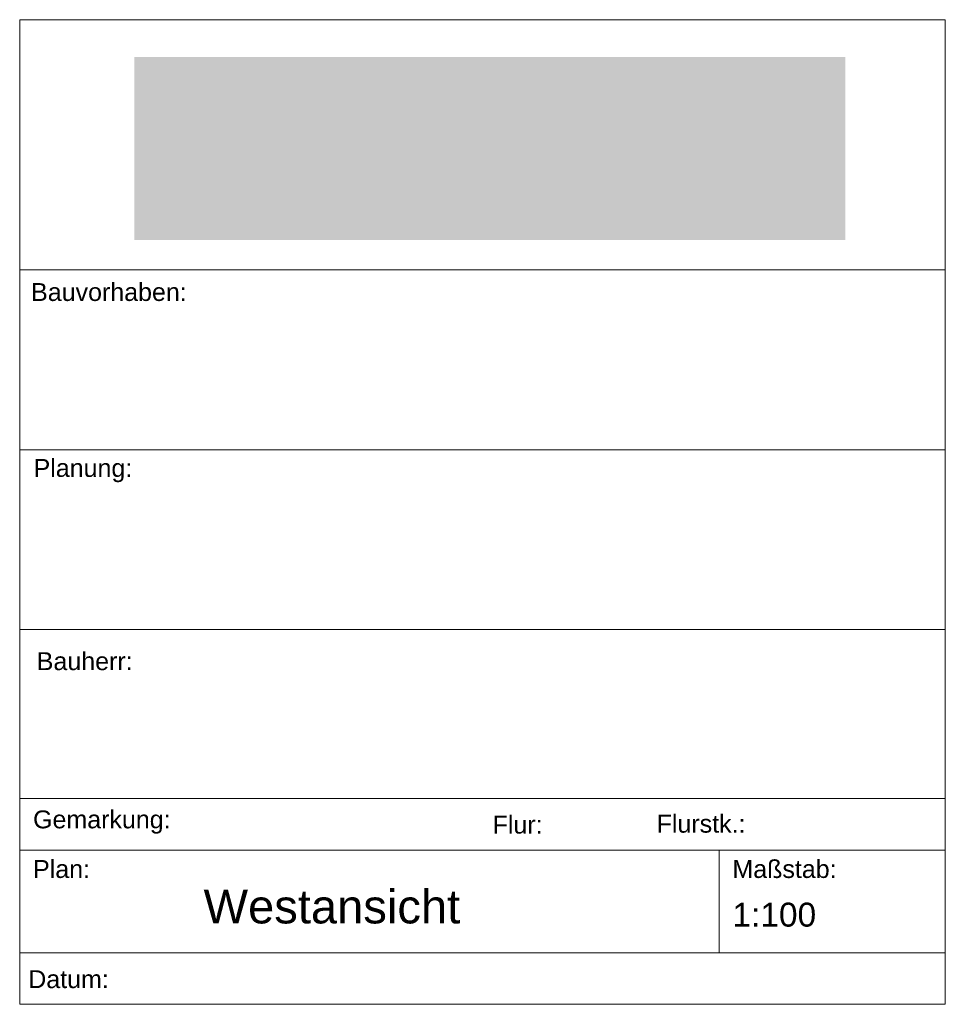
# Model space of a CAD drawing. Header units: millimetres. Extents: x 7675 to 41000, y -28700 to -10616.
# Tile 5 of 5: x 32000 to 41000, y -28700 to -19125. Entities that reach past the tile are written whole.
import ezdxf

# ---------------------------------------------------------------- set-up
doc = ezdxf.new("R2010")
doc.units = ezdxf.units.MM
doc.header["$MEASUREMENT"] = 0

msp = doc.modelspace()

# ---------------------------------------------------------------- hatches: boundary and pattern name
at = {"true_color": 0xeaeaea}
msp.add_hatch(color=254, dxfattribs=at).paths.add_polyline_path([(40026.5, -21268.93), (33113.5, -21268.93), (33113.5, -19489.08), (40026.5, -19489.08)])

# ---------------------------------------------------------------- linework, layer by layer
at = {"color": 18, "lineweight": 5, "true_color": 0x070707}
for points in [[(32000, -28700), (32000, -19125)], [(32000, -19125), (41000, -19125)], [(41000, -28700), (41000, -19125)], [(41000, -21558.26), (32000, -21558.26)], [(41000, -23306.76), (32000, -23306.76)], [(41000, -25056.76), (32000, -25056.76)], [(41000, -26700), (32000, -26700)], [(41000, -27200), (32000, -27200)], [(38800, -27200), (38800, -28200)], [(41000, -28200), (32000, -28200)], [(41000, -28700), (32000, -28700)]]:
    msp.add_lwpolyline(points, dxfattribs=at)

# ---------------------------------------------------------------- texts
at = {"color": 6, "true_color": 0xff00ff, "char_height": 174, "attachment_point": 7}
for s, insert in [('{\\fArial|b0|i0;Bauvorhaben:}', (32110.9, -21862.72)), ('{\\fArial|b0|i0;Planung:}', (32135.21, -23623.76)), ('{\\fArial|b0|i0;Bauherr:}', (32166.04, -25452.58)), ('{\\fArial|b0|i0;Gemarkung:}', (32130, -27041.14)), ('{\\fArial|b0|i0;Flur:}', (36597.69, -27042.42)), ('{\\fArial|b0|i0;Flurstk.:}', (38192.87, -27033.14)), ('{\\fArial|b0|i0;Plan:}', (32130, -27473.82)), ('{\\fArial|b0|i0;Maßstab:}', (38930, -27473.82)), ('{\\fArial|b0|i0;Datum:}', (32083.12, -28544.7))]:
    msp.add_mtext(s, dxfattribs=dict(at, insert=insert))
at = {"color": 18, "true_color": 0x070707, "attachment_point": 1}
for s, insert, char_height in [('{\\fArial|b0|i0;Westansicht}', (33788, -27585.33), 328), ('{\\fArial|b0|i0;1:100}', (38930, -27711.67), 233)]:
    msp.add_mtext(s, dxfattribs=dict(at, insert=insert, char_height=char_height))

doc.saveas('drawing.dxf')
